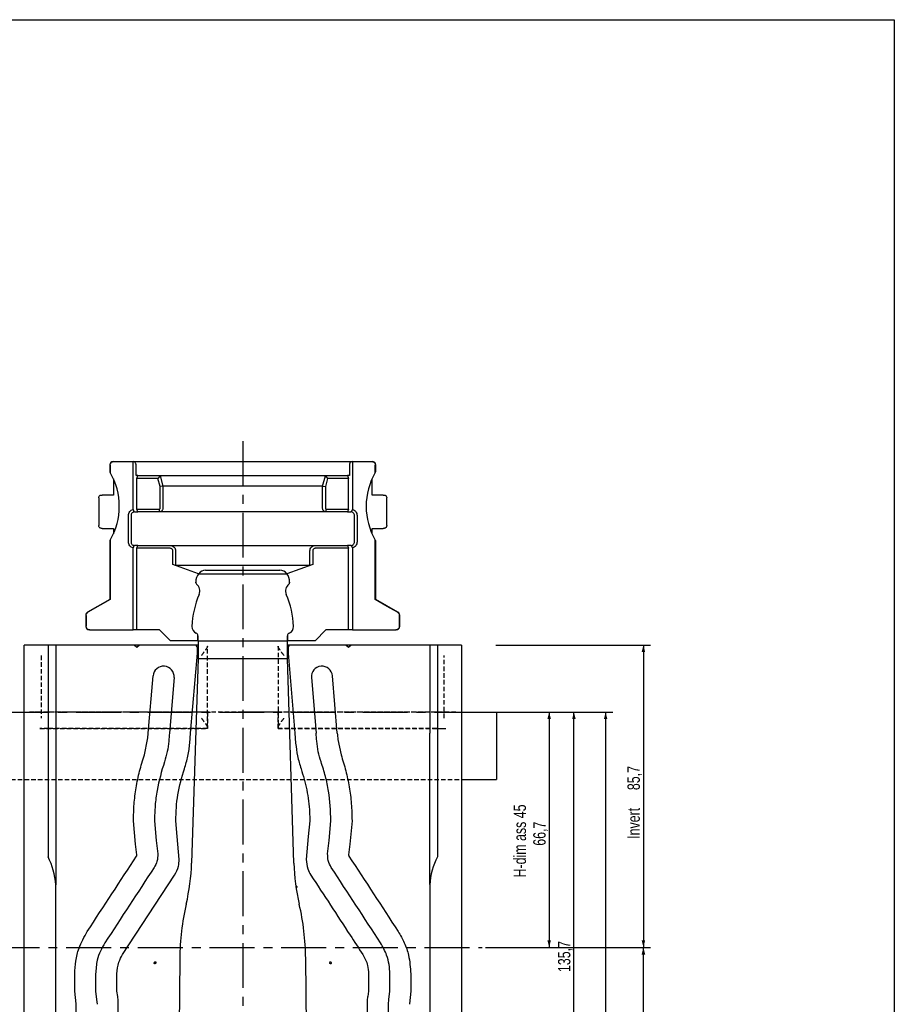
# Model space of a CAD drawing. Header units: millimetres. Extents: x 8 to 832, y 8 to 586.
# Tile 24 of 24: x 584 to 832, y 307 to 586. Entities that reach past the tile are written whole.
import ezdxf

# ---------------------------------------------------------------- set-up
doc = ezdxf.new("R2010")
doc.units = ezdxf.units.MM
doc.linetypes.add('CENTERX2', pattern=[20.32, 12.7, -2.54, 2.54, -2.54])
doc.linetypes.add('HIDDEN', pattern=[1.905, 1.27, -0.635])
for name, color, linetype in [('CENTERLINE', 4, 'CENTERX2'), ('DIMENSIONS', 2, 'Continuous'), ('HIDDEN', 3, 'HIDDEN')]:
    doc.layers.add(name, color=color, linetype=linetype)
doc.layers.add('OUTLINE', color=7, linetype='Continuous', lineweight=25)
doc.styles.add('SLDTEXTSTYLE0', font='TXT', dxfattribs={"width": 0.75})
doc.dimstyles.new('SLDDIMSTYLE0', dxfattribs={"dimtxt": 3.5, "dimasz": 2, "dimexe": 0, "dimexo": 0.0625, "dimgap": 0.875, "dimtad": 1, "dimrnd": 1e-09, "dimzin": 12, "dimdsep": 46, "dimtxsty": 'SLDTEXTSTYLE0', "dimsah": 1, "dimcen": 0.09, "dimadec": 0, "dimazin": 3, "dimtfac": 1, "dimtofl": 0, "dimtmove": 0, "dimatfit": 3, "dimfxl": 0, "dimfrac": 2, "dimtolj": 1, "dimtzin": 12, "dimarcsym": 0})

# ---------------------------------------------------------------- blocks, each defined once
blk = doc.blocks.new('_D_2')
at = {"layer": 'DIMENSIONS'}
for p, q in [((710.25, 389.81), (736.15, 389.81)), ((734.15, 389.81), (734.15, 323.11)), ((716.11, 323.11), (736.15, 323.11))]:
    blk.add_line(p, q, dxfattribs=at)
for points in [[(734.15, 389.81), (733.65, 387.81), (734.65, 387.81)], [(734.15, 323.11), (734.65, 325.11), (733.65, 325.11)]]:
    blk.add_solid(points, dxfattribs=at)
at = {"layer": 'DIMENSIONS', "char_height": 3.5, "attachment_point": 1, "rotation": 90, "style": 'SLDTEXTSTYLE0'}
for s, insert in [('H-dim ass 45', (724.08, 342.95)), ('66,7', (729.64, 351.94))]:
    blk.add_mtext(s, dxfattribs=dict(at, insert=insert))
blk = doc.blocks.new('_D_5')
at = {"layer": 'DIMENSIONS'}
for p, q in [((716.11, 323.11), (762.87, 323.11)), ((760.87, 132.01), (760.87, 323.11)), ((710.27, 132.01), (762.87, 132.01))]:
    blk.add_line(p, q, dxfattribs=at)
for points in [[(760.87, 323.11), (760.37, 321.11), (761.37, 321.11)], [(760.87, 132.01), (761.37, 134.01), (760.37, 134.01)]]:
    blk.add_solid(points, dxfattribs=at)
at = {"layer": 'DIMENSIONS', "char_height": 3.5, "attachment_point": 1, "rotation": 90, "style": 'SLDTEXTSTYLE0'}
for s, insert in [('max 303', (750.8, 218.53)), ('191,11', (756.35, 220.45))]:
    blk.add_mtext(s, dxfattribs=dict(at, insert=insert))
blk = doc.blocks.new('_D_6')
at = {"layer": 'DIMENSIONS'}
for p, q in [((720.25, 389.81), (752.15, 389.81)), ((750.15, 389.81), (750.15, 243.41)), ((720.25, 243.41), (752.15, 243.41))]:
    blk.add_line(p, q, dxfattribs=at)
for points in [[(750.15, 389.81), (749.65, 387.81), (750.65, 387.81)], [(750.15, 243.41), (750.65, 245.41), (749.65, 245.41)]]:
    blk.add_solid(points, dxfattribs=at)
at = {"layer": 'DIMENSIONS', "insert": (745.64, 289.35), "char_height": 3.5, "attachment_point": 1, "rotation": 90, "style": 'SLDTEXTSTYLE0'}
blk.add_mtext('146,4', dxfattribs=at)
blk = doc.blocks.new('_D_7')
at = {"layer": 'DIMENSIONS'}
for p, q in [((710.25, 389.81), (743.17, 389.81)), ((741.17, 254.11), (741.17, 389.81)), ((648.27, 254.11), (743.17, 254.11))]:
    blk.add_line(p, q, dxfattribs=at)
for points in [[(741.17, 389.81), (740.67, 387.81), (741.67, 387.81)], [(741.17, 254.11), (741.67, 256.11), (740.67, 256.11)]]:
    blk.add_solid(points, dxfattribs=at)
at = {"layer": 'DIMENSIONS', "insert": (736.66, 316.14), "char_height": 3.5, "attachment_point": 1, "rotation": 90, "style": 'SLDTEXTSTYLE0'}
blk.add_mtext('135,7', dxfattribs=at)
blk = doc.blocks.new('_D_10')
at = {"layer": 'DIMENSIONS'}
for p, q in [((719.01, 408.81), (762.87, 408.81)), ((760.87, 408.81), (760.87, 323.11)), ((727.29, 323.11), (762.87, 323.11))]:
    blk.add_line(p, q, dxfattribs=at)
for points in [[(760.87, 408.81), (760.37, 406.81), (761.37, 406.81)], [(760.87, 323.11), (761.37, 325.11), (760.37, 325.11)]]:
    blk.add_solid(points, dxfattribs=at)
at = {"layer": 'DIMENSIONS', "char_height": 3.5, "attachment_point": 1, "rotation": 90, "style": 'SLDTEXTSTYLE0'}
for s, insert in [('85,7', (756.35, 367.69)), ('Invert', (756.35, 353.89))]:
    blk.add_mtext(s, dxfattribs=dict(at, insert=insert))

msp = doc.modelspace()

# ---------------------------------------------------------------- linework, layer by layer
at = {"layer": 'CENTERLINE'}
for p, q in [((647.272, 466.611), (647.272, 109.712)), ((457.772, 389.812), (709.247, 389.812)), ((129.887, 323.112), (715.108, 323.112))]:
    msp.add_line(p, q, dxfattribs=at)
at = {"layer": 'HIDDEN'}
for p, q in [((637.272, 385.41), (637.272, 408.513)), ((657.272, 408.513), (657.272, 385.41)), ((590.161, 405.812), (590.161, 388.112)), ((704.383, 388.112), (704.383, 405.812)), ((647.272, 389.812), (586.859, 389.812)), ((589.708, 389.812), (586.859, 389.812)), ((589.708, 389.812), (592.261, 389.812)), ((637.272, 389.812), (592.261, 389.812)), ((619.537, 389.812), (614.996, 389.812)), ((637.272, 389.812), (637.272, 385.112)), ((647.272, 389.812), (637.272, 389.812)), ((707.686, 389.812), (647.272, 389.812)), ((657.272, 389.812), (647.272, 389.812)), ((657.272, 385.112), (657.272, 389.812)), ((702.283, 389.812), (657.272, 389.812)), ((702.283, 389.812), (704.836, 389.812)), ((707.686, 389.812), (704.836, 389.812)), ((592.261, 385.112), (589.703, 385.112)), ((589.708, 385.112), (589.763, 385.112)), ((589.763, 385.112), (637.272, 385.112)), ((637.272, 385.112), (592.261, 385.112)), ((702.283, 385.112), (657.272, 385.112)), ((657.272, 385.112), (704.782, 385.112)), ((702.283, 385.112), (704.842, 385.112)), ((704.782, 385.112), (704.836, 385.112)), ((457.772, 370.712), (709.247, 370.712))]:
    msp.add_line(p, q, dxfattribs=at)
for points, knots in [([(637.272, 408.513), (637.253, 408.414), (637.209, 408.191), (636.866, 407.632), (636.299, 406.827), (635.819, 406.173), (635.565, 405.815), (635.563, 405.812)], [0, 0, 0, 0, 0.1603402, 0.362629, 0.6473814, 0.9970766, 1, 1, 1, 1]), ([(658.981, 405.812), (658.979, 405.815), (658.726, 406.173), (658.246, 406.827), (657.679, 407.632), (657.336, 408.191), (657.292, 408.414), (657.272, 408.513)], [0, 0, 0, 0, 0.0029234, 0.3526186, 0.637371, 0.8396598, 1, 1, 1, 1]), ([(635.563, 388.112), (635.565, 388.109), (635.819, 387.75), (636.299, 387.096), (636.866, 386.291), (637.209, 385.732), (637.253, 385.509), (637.272, 385.41)], [0, 0, 0, 0, 0.0029234, 0.3526187, 0.6373719, 0.8396608, 1, 1, 1, 1]), ([(657.272, 385.41), (657.292, 385.509), (657.336, 385.732), (657.679, 386.291), (658.246, 387.096), (658.726, 387.75), (658.979, 388.109), (658.981, 388.112)], [0, 0, 0, 0, 0.1603392, 0.3626281, 0.6473813, 0.9970766, 1, 1, 1, 1])]:
    msp.add_open_spline(points, degree=3, knots=knots, dxfattribs=at)
at = {"layer": 'OUTLINE'}
for p, q in [((8, 586), (832, 586)), ((832, 586), (832, 8)), ((610.572, 460.812), (610.695, 460.812)), ((610.695, 460.812), (616.167, 460.812)), ((616.167, 460.812), (616.18, 460.812)), ((616.167, 460.812), (678.378, 460.812)), ((616.18, 447.219), (616.18, 460.812)), ((678.364, 460.812), (678.378, 460.812)), ((678.364, 460.812), (678.364, 447.219)), ((678.378, 460.812), (683.85, 460.812)), ((683.85, 460.812), (683.972, 460.812)), ((609.572, 459.812), (609.572, 457.858)), ((609.692, 459.812), (609.692, 457.672)), ((617.03, 456.812), (617.03, 459.812)), ((677.515, 459.812), (677.515, 456.812)), ((684.853, 457.672), (684.853, 459.812)), ((684.972, 457.863), (684.972, 459.812)), ((610.59, 455.928), (610.59, 451.312)), ((617.564, 456.812), (617.03, 456.812)), ((617.272, 456.012), (617.564, 456.812)), ((617.272, 447.332), (617.272, 456.012)), ((623.218, 456.012), (617.272, 456.012)), ((617.564, 456.812), (623.832, 456.812)), ((623.838, 456.786), (623.218, 456.012)), ((623.836, 453.706), (623.218, 456.012)), ((623.832, 456.812), (670.713, 456.812)), ((623.838, 456.786), (624.636, 453.812)), ((669.909, 453.812), (670.707, 456.786)), ((670.707, 456.786), (671.327, 456.012)), ((671.327, 456.012), (670.709, 453.706)), ((670.713, 456.812), (676.981, 456.812)), ((677.272, 456.012), (671.327, 456.012)), ((676.981, 456.812), (677.272, 456.012)), ((677.515, 456.812), (676.981, 456.812)), ((677.272, 447.332), (677.272, 456.012)), ((683.955, 451.312), (683.955, 455.928)), ((624.636, 453.808), (623.836, 453.706)), ((623.836, 447.532), (623.836, 453.706)), ((624.636, 453.812), (624.636, 453.808)), ((669.909, 453.812), (624.636, 453.812)), ((624.636, 453.808), (624.636, 447.532)), ((669.909, 453.808), (669.909, 453.812)), ((669.909, 453.808), (670.709, 453.706)), ((669.909, 447.532), (669.909, 453.808)), ((670.709, 453.706), (670.709, 447.532)), ((606.436, 450.543), (606.436, 442.63)), ((607.212, 451.312), (607.436, 451.312)), ((610.59, 451.312), (607.436, 451.312)), ((687.108, 451.312), (683.955, 451.312)), ((687.108, 451.312), (687.333, 451.312)), ((688.108, 442.63), (688.108, 450.543)), ((616.18, 447.219), (616.434, 446.516)), ((616.581, 446.532), (616.434, 446.516)), ((616.581, 446.532), (617.564, 446.532)), ((617.564, 446.532), (617.272, 447.332)), ((617.272, 447.332), (623.636, 447.332)), ((623.636, 446.532), (617.564, 446.532)), ((623.636, 446.532), (623.636, 447.332)), ((670.909, 446.532), (623.636, 446.532)), ((670.909, 447.332), (677.272, 447.332)), ((670.909, 446.532), (670.909, 447.332)), ((676.981, 446.532), (670.909, 446.532)), ((677.272, 447.332), (676.981, 446.532)), ((676.981, 446.532), (677.964, 446.532)), ((678.111, 446.516), (678.364, 447.219)), ((614.864, 438.012), (614.864, 445.532)), ((615.603, 445.532), (615.603, 438.012)), ((678.942, 438.012), (678.942, 445.532)), ((679.68, 445.532), (679.68, 438.012)), ((607.436, 441.862), (607.212, 441.862)), ((607.436, 441.862), (610.59, 441.862)), ((610.59, 441.862), (610.59, 440.295)), ((683.955, 440.295), (683.955, 441.862)), ((683.955, 441.862), (687.108, 441.862)), ((687.333, 441.862), (687.108, 441.862)), ((609.572, 438.36), (609.572, 421.712)), ((609.692, 438.551), (609.692, 421.712)), ((684.853, 421.712), (684.853, 438.551)), ((684.972, 421.712), (684.972, 438.365)), ((616.434, 437.027), (616.18, 436.325)), ((616.18, 413.112), (616.18, 436.325)), ((617.564, 437.012), (616.581, 437.012)), ((617.272, 436.212), (617.564, 437.012)), ((617.272, 413.112), (617.272, 436.212)), ((626.738, 436.212), (617.272, 436.212)), ((617.564, 437.012), (626.738, 437.012)), ((626.738, 437.012), (667.807, 437.012)), ((627.438, 431.667), (627.438, 435.512)), ((628.238, 435.512), (628.238, 431.382)), ((666.307, 431.382), (666.307, 435.512)), ((667.106, 435.512), (667.106, 431.667)), ((667.807, 437.012), (676.981, 437.012)), ((677.272, 436.212), (667.807, 436.212)), ((676.981, 437.012), (677.272, 436.212)), ((677.964, 437.012), (676.981, 437.012)), ((677.272, 413.112), (677.272, 436.212)), ((677.964, 437.012), (678.111, 437.027)), ((678.364, 436.325), (678.111, 437.027)), ((678.364, 436.325), (678.364, 413.112)), ((634.735, 429.012), (627.438, 431.667)), ((628.238, 431.382), (627.438, 431.667)), ((666.307, 431.382), (628.238, 431.382)), ((636.735, 430.012), (647.272, 430.012)), ((647.272, 430.012), (657.81, 430.012)), ((667.106, 431.667), (659.809, 429.012)), ((667.106, 431.667), (666.307, 431.382)), ((634.735, 429.012), (659.809, 429.012)), ((633.972, 426.662), (633.972, 426.425)), ((633.972, 426.425), (633.972, 426.662)), ((660.572, 426.425), (660.572, 426.662)), ((660.572, 426.662), (660.572, 426.425)), ((609.572, 421.712), (603.272, 418.074)), ((609.692, 421.712), (603.375, 418.074)), ((609.692, 421.712), (609.572, 421.712)), ((684.972, 421.712), (684.853, 421.712)), ((691.272, 418.074), (684.972, 421.712)), ((602.772, 417.208), (602.772, 414.112)), ((602.874, 417.208), (602.874, 414.112)), ((691.671, 414.112), (691.671, 417.208)), ((691.772, 414.112), (691.772, 417.208)), ((603.876, 413.112), (603.772, 413.112)), ((603.876, 413.112), (616.18, 413.112)), ((617.272, 413.112), (616.18, 413.112)), ((623.672, 413.112), (617.272, 413.112)), ((626.772, 410.012), (623.672, 413.112)), ((670.872, 413.112), (667.772, 410.012)), ((677.272, 413.112), (670.872, 413.112)), ((678.364, 413.112), (677.272, 413.112)), ((678.364, 413.112), (690.669, 413.112)), ((690.772, 413.112), (690.763, 413.112)), ((634.572, 411.437), (634.572, 410.012)), ((634.572, 410.012), (634.572, 411.437)), ((659.972, 410.012), (659.972, 411.437)), ((659.972, 411.437), (659.972, 410.012)), ((585.297, 161.956), (585.297, 408.812)), ((592.089, 408.812), (585.297, 408.812)), ((592.089, 408.812), (592.089, 348.812)), ((594.272, 408.812), (592.089, 408.812)), ((594.272, 408.812), (594.272, 383.812)), ((616.522, 408.812), (594.272, 408.812)), ((617.272, 408.062), (616.522, 408.812)), ((618.022, 408.812), (616.522, 408.812)), ((618.022, 408.812), (617.272, 408.062)), ((633.622, 408.812), (618.022, 408.812)), ((634.572, 410.012), (626.772, 410.012)), ((634.622, 408.812), (633.622, 408.812)), ((634.422, 406.517), (634.422, 408.012)), ((634.572, 410.012), (659.972, 410.012)), ((634.622, 410.012), (634.622, 405.012)), ((659.922, 405.012), (659.922, 410.012)), ((660.922, 408.812), (659.922, 408.812)), ((667.772, 410.012), (659.972, 410.012)), ((660.122, 408.012), (660.122, 406.517)), ((676.522, 408.812), (660.922, 408.812)), ((661.18, 408.812), (661.18, 408.824)), ((669.051, 408.812), (669.051, 408.824)), ((677.272, 408.062), (676.522, 408.812)), ((678.022, 408.812), (676.529, 408.812)), ((678.022, 408.812), (677.272, 408.062)), ((700.272, 408.812), (678.022, 408.812)), ((700.272, 408.812), (700.272, 383.812)), ((702.456, 408.812), (700.272, 408.812)), ((702.456, 408.812), (702.456, 348.812)), ((709.247, 408.812), (702.456, 408.812)), ((709.247, 408.812), (709.247, 152.006)), ((632.508, 383.812), (634.422, 406.517)), ((634.622, 405.012), (632.772, 347.012)), ((634.622, 406.517), (634.422, 406.517)), ((634.622, 405.012), (659.922, 405.012)), ((660.122, 406.517), (659.922, 406.517)), ((661.772, 347.012), (659.922, 405.012)), ((660.122, 406.517), (662.037, 383.812)), ((620.465, 383.812), (621.836, 400.064)), ((627.814, 399.56), (626.487, 383.812)), ((666.73, 399.56), (668.058, 383.812)), ((674.079, 383.812), (672.709, 400.064)), ((709.247, 389.812), (719.247, 389.812)), ((709.247, 389.812), (709.247, 370.712)), ((719.247, 389.812), (719.247, 370.712)), ((632.272, 381.017), (632.508, 383.812)), ((662.037, 383.812), (662.272, 381.017)), ((619.401, 377.672), (620.316, 382.025)), ((674.229, 382.025), (675.144, 377.672)), ((709.247, 370.712), (719.247, 370.712)), ((616.899, 352.349), (616.289, 359.017)), ((622.256, 359.017), (622.761, 353.423)), ((628.682, 354.509), (628.272, 359.017)), ((666.272, 359.017), (665.862, 354.509)), ((671.783, 353.423), (672.289, 359.017)), ((678.256, 359.017), (677.646, 352.349)), ((629.273, 348.017), (628.682, 354.509)), ((665.862, 354.509), (665.272, 348.017)), ((617.258, 349.332), (616.899, 352.349)), ((622.761, 353.423), (623.206, 349.658)), ((671.339, 349.658), (671.783, 353.423)), ((677.646, 352.349), (677.287, 349.332)), ((613.228, 321.095), (627.968, 343.639)), ((594.272, 339.724), (594.238, 340.902)), ((700.307, 340.902), (700.272, 339.724)), ((594.272, 221.043), (594.272, 339.724)), ((700.272, 339.724), (700.272, 221.043)), ((629.422, 320.012), (628.872, 264.012)), ((665.672, 264.012), (665.122, 320.012)), ((611.598, 310.723), (611.598, 315.623)), ((682.947, 315.623), (682.947, 310.723)), ((600.021, 307.117), (599.632, 310.723)), ((605.562, 310.723), (605.814, 308.377)), ((611.828, 309.223), (611.598, 310.723)), ((682.947, 310.723), (682.717, 309.223)), ((688.731, 308.377), (688.982, 310.723)), ((694.912, 310.723), (694.524, 307.117)), ((600.033, 307.003), (600.021, 307.117)), ((605.814, 308.377), (605.962, 307.003)), ((611.859, 309.123), (611.828, 309.223)), ((611.998, 308.223), (611.859, 309.123)), ((682.685, 309.123), (682.547, 308.223)), ((682.717, 309.223), (682.685, 309.123)), ((688.583, 307.003), (688.731, 308.377))]:
    msp.add_line(p, q, dxfattribs=at)
at = {"layer": 'OUTLINE', "flags": 128}
msp.add_lwpolyline([(691.17, 418.074), (688.227, 419.769), (684.853, 421.712)], dxfattribs=at)
at = {"layer": 'OUTLINE'}
for centre, radius, start, end in [((610.572, 459.812), 1, 90, 180), ((683.972, 459.812), 1, 0, 90), ((593.272, 448.112), 19, 329.79, 30.21), ((701.272, 448.112), 19, 149.79, 210.21), ((636.735, 427.612), 2.4, 90, 144.31467), ((657.81, 427.612), 2.4, 35.68533, 90), ((637.972, 426.662), 4, 144.0202, 180), ((656.572, 426.662), 4, 0, 35.9798), ((634.472, 426.425), 0.5, 180, 232.88274), ((632.722, 424.113), 2.4, 336.54441, 52.88274), ((661.822, 424.113), 2.4, 127.11726, 203.45559), ((660.072, 426.425), 0.5, 307.11726, 0), ((657.858, 413.207), 25, 156.54441, 177.99418), ((636.686, 413.207), 25, 2.00582, 23.45559), ((603.772, 417.208), 1, 120, 180), ((690.772, 417.208), 1, 0, 60), ((603.772, 414.112), 1, 180, 270), ((634.872, 414.012), 2, 177.99418, 246.8676), ((659.672, 414.012), 2, 293.1324, 2.00582), ((690.772, 414.112), 1, 270, 0), ((633.772, 411.437), 0.8, 0, 66.8676), ((660.772, 411.437), 0.8, 113.1324, 180), ((633.622, 408.012), 0.8, 0, 90), ((660.922, 408.012), 0.8, 90, 180), ((624.825, 399.812), 3, 355.18058, 175.18058), ((669.72, 399.812), 3, 4.81942, 184.81942), ((574.272, 339.724), 20, 3.37773, 27.02493), ((720.272, 339.724), 20, 152.97507, 176.62227), ((572.803, 348.924), 60, 346.96181, 358.17308), ((721.742, 348.924), 60, 181.82692, 193.03819), ((700.681, 319.312), 71.262, 166.96181, 179.43729), ((593.864, 319.312), 71.262, 0.56271, 13.03819)]:
    msp.add_arc(centre, radius, start, end, dxfattribs=at)
for centre, major_axis, ratio, start_param, end_param in [((647.272, 462.72), (0, 25.037), 0.963433, 1.8090403, 1.8100895), ((647.272, 462.72), (0, 25.037), 0.963433, 4.4730958, 4.474145), ((13187.71, 285.384), (0, 34600.326), 0.3639702, 1.5679516, 1.5691918), ((-8691.82, 285.384), (3141.88, 34590.166), 0.2668562, 4.7394163, 4.7394679), ((9922.175, 285.384), (3141.88, 34590.166), 0.2668562, 1.5921858, 1.592252), ((-8627.63, 285.384), (-3141.88, 34590.166), 0.2668562, 4.6909333, 4.6909995), ((9986.365, 285.384), (-3141.88, 34590.166), 0.2668562, 1.5437174, 1.543769), ((-11893.166, 285.384), (0, 34600.326), 0.3639702, 4.7139936, 4.7152337), ((-10501.489, 285.384), (24047.679, 34196.051), 0.2193048, 4.8666265, 4.8672442), ((11796.034, 285.384), (-24047.679, 34196.051), 0.2193048, 1.4159411, 1.4165588), ((11659.737, 285.384), (24047.679, 34196.051), 0.2193048, 1.7220675, 1.7226849), ((-10365.193, 285.384), (-24047.679, 34196.051), 0.2193048, 4.5605004, 4.5611178), ((-8671.495, 285.384), (0, 34600.326), 0.2679492, 4.7131213, 4.7132629), ((9876.689, 285.384), (0, 34600.326), 0.2679492, 1.5699224, 1.570064), ((-8582.145, 285.384), (0, 34600.326), 0.2679492, 4.7131213, 4.7132629), ((9966.039, 285.384), (0, 34600.326), 0.2679492, 1.5699224, 1.570064), ((-8671.095, 285.384), (0, 34600.326), 0.2679492, 4.7100302, 4.7130138), ((-8582.545, 285.384), (0, 34600.326), 0.2679492, 4.7100302, 4.7130138)]:
    msp.add_ellipse(centre, major_axis=major_axis, ratio=ratio, start_param=start_param, end_param=end_param, dxfattribs=at)
for points, knots in [([(609.692, 459.812), (609.692, 459.83), (609.694, 459.96), (609.75, 460.2), (609.932, 460.489), (610.199, 460.702), (610.469, 460.8), (610.638, 460.809), (610.695, 460.812)], [0, 0, 0, 0, 0.0349261, 0.2485894, 0.4623074, 0.67649, 0.8913343, 1, 1, 1, 1]), ([(617.03, 459.812), (617.028, 459.857), (617.024, 459.961), (616.985, 460.135), (616.872, 460.408), (616.597, 460.721), (616.343, 460.776), (616.18, 460.812)], [0, 0, 0, 0, 0.0483302, 0.109138, 0.2137446, 0.4973966, 1, 1, 1, 1]), ([(678.364, 460.812), (678.212, 460.782), (678.006, 460.741), (677.756, 460.5), (677.633, 460.321), (677.555, 460.114), (677.52, 459.962), (677.517, 459.853), (677.515, 459.812)], [0, 0, 0, 0, 0.469145, 0.6307177, 0.8145176, 0.8851863, 0.9565661, 1, 1, 1, 1]), ([(683.85, 460.812), (683.909, 460.808), (684.081, 460.799), (684.354, 460.697), (684.621, 460.482), (684.777, 460.225), (684.844, 459.994), (684.85, 459.868), (684.853, 459.812)], [0, 0, 0, 0, 0.1131516, 0.3287556, 0.5440974, 0.7588398, 0.8930202, 1, 1, 1, 1]), ([(609.582, 457.858), (609.594, 457.839), (609.607, 457.818), (609.684, 457.686), (609.692, 457.672)], [0, 0, 0, 0, 0.8954941, 1, 1, 1, 1]), ([(684.853, 457.672), (684.926, 457.795), (685.003, 457.927), (684.968, 457.867), (684.966, 457.863)], [0, 0, 0, 0, 0.9371667, 1, 1, 1, 1]), ([(606.449, 450.543), (606.446, 450.58), (606.43, 450.737), (606.527, 450.967), (606.724, 451.175), (606.956, 451.29), (607.126, 451.304), (607.212, 451.312)], [0, 0, 0, 0, 0.0989684, 0.425657, 0.6627969, 0.8309942, 1, 1, 1, 1]), ([(687.333, 451.312), (687.419, 451.304), (687.589, 451.29), (687.821, 451.175), (688.018, 450.967), (688.115, 450.737), (688.099, 450.58), (688.095, 450.543)], [0, 0, 0, 0, 0.16900536, 0.33720234, 0.57434666, 0.90103222, 1, 1, 1, 1]), ([(614.864, 445.532), (614.883, 445.724), (614.92, 446.108), (615.21, 446.619), (615.635, 447.024), (615.999, 447.154), (616.18, 447.219)], [0, 0, 0, 0, 0.2499851, 0.4999916, 0.7499892, 1, 1, 1, 1]), ([(616.434, 446.516), (616.32, 446.484), (616.095, 446.421), (615.825, 446.186), (615.639, 445.881), (615.615, 445.648), (615.603, 445.532)], [0, 0, 0, 0, 0.2505945, 0.5007709, 0.7505249, 1, 1, 1, 1]), ([(624.636, 447.532), (624.622, 447.404), (624.601, 447.21), (624.476, 446.978), (624.323, 446.788), (624.117, 446.642), (623.871, 446.548), (623.718, 446.537), (623.636, 446.532)], [0, 0, 0, 0, 0.242129, 0.3691205, 0.4996916, 0.7074149, 0.8432013, 1, 1, 1, 1]), ([(623.636, 447.332), (623.662, 447.335), (623.715, 447.341), (623.781, 447.387), (623.827, 447.453), (623.833, 447.505), (623.836, 447.532)], [0, 0, 0, 0, 0.2505579, 0.5002212, 0.7500036, 1, 1, 1, 1]), ([(670.909, 446.532), (670.827, 446.537), (670.674, 446.548), (670.428, 446.642), (670.222, 446.788), (670.069, 446.978), (669.944, 447.21), (669.923, 447.404), (669.909, 447.532)], [0, 0, 0, 0, 0.156643, 0.2923017, 0.4998574, 0.6305484, 0.7576517, 1, 1, 1, 1]), ([(670.709, 447.532), (670.712, 447.505), (670.718, 447.453), (670.764, 447.387), (670.83, 447.341), (670.883, 447.335), (670.909, 447.332)], [0, 0, 0, 0, 0.2505583, 0.5001892, 0.7499984, 1, 1, 1, 1]), ([(678.111, 446.516), (678.085, 446.521), (678.036, 446.53), (677.987, 446.531), (677.964, 446.532)], [0, 0, 0, 0, 0.5331746, 1, 1, 1, 1]), ([(678.942, 445.532), (678.93, 445.648), (678.906, 445.881), (678.72, 446.186), (678.45, 446.421), (678.224, 446.484), (678.111, 446.516)], [0, 0, 0, 0, 0.2494726, 0.4992241, 0.7493979, 1, 1, 1, 1]), ([(678.364, 447.219), (678.546, 447.154), (678.91, 447.024), (679.334, 446.619), (679.625, 446.108), (679.662, 445.724), (679.68, 445.532)], [0, 0, 0, 0, 0.2500108, 0.5000084, 0.7500149, 1, 1, 1, 1]), ([(607.212, 441.862), (607.126, 441.869), (606.956, 441.883), (606.724, 441.998), (606.527, 442.207), (606.43, 442.436), (606.446, 442.593), (606.449, 442.63)], [0, 0, 0, 0, 0.16900478, 0.33720345, 0.57433787, 0.90103179, 1, 1, 1, 1]), ([(688.095, 442.63), (688.099, 442.593), (688.115, 442.436), (688.018, 442.207), (687.821, 441.998), (687.589, 441.883), (687.419, 441.869), (687.333, 441.862)], [0, 0, 0, 0, 0.0989676, 0.4256585, 0.6627973, 0.8309956, 1, 1, 1, 1]), ([(609.692, 438.551), (609.619, 438.428), (609.541, 438.296), (609.577, 438.357), (609.579, 438.36)], [0, 0, 0, 0, 0.9371665, 1, 1, 1, 1]), ([(684.963, 438.365), (684.951, 438.384), (684.938, 438.405), (684.861, 438.538), (684.853, 438.551)], [0, 0, 0, 0, 0.8954941, 1, 1, 1, 1]), ([(616.18, 436.325), (615.999, 436.389), (615.635, 436.519), (615.21, 436.925), (614.92, 437.435), (614.883, 437.819), (614.864, 438.012)], [0, 0, 0, 0, 0.25001, 0.5000068, 0.7500125, 1, 1, 1, 1]), ([(615.603, 438.012), (615.615, 437.895), (615.639, 437.662), (615.825, 437.357), (616.095, 437.123), (616.32, 437.059), (616.434, 437.027)], [0, 0, 0, 0, 0.2494746, 0.4992282, 0.7494041, 1, 1, 1, 1]), ([(616.434, 437.027), (616.46, 437.022), (616.509, 437.013), (616.558, 437.012), (616.581, 437.012)], [0, 0, 0, 0, 0.5331679, 1, 1, 1, 1]), ([(626.738, 437.012), (626.861, 437.003), (627.058, 436.989), (627.43, 436.863), (627.823, 436.601), (628.17, 436.101), (628.215, 435.708), (628.238, 435.512)], [0, 0, 0, 0, 0.1573058, 0.2507771, 0.5002454, 0.7496581, 1, 1, 1, 1]), ([(627.438, 435.512), (627.428, 435.604), (627.407, 435.787), (627.245, 436.018), (627.013, 436.18), (626.83, 436.201), (626.738, 436.212)], [0, 0, 0, 0, 0.2505541, 0.5002275, 0.7500099, 1, 1, 1, 1]), ([(666.307, 435.512), (666.329, 435.708), (666.375, 436.1), (666.721, 436.6), (667.114, 436.862), (667.486, 436.989), (667.683, 437.003), (667.807, 437.012)], [0, 0, 0, 0, 0.2497805, 0.4993006, 0.7486562, 0.8424023, 1, 1, 1, 1]), ([(667.807, 436.212), (667.715, 436.201), (667.531, 436.18), (667.3, 436.018), (667.138, 435.787), (667.117, 435.603), (667.106, 435.512)], [0, 0, 0, 0, 0.2505535, 0.500222, 0.750004, 1, 1, 1, 1]), ([(678.111, 437.027), (678.224, 437.059), (678.45, 437.123), (678.72, 437.357), (678.906, 437.662), (678.93, 437.895), (678.942, 438.012)], [0, 0, 0, 0, 0.2506034, 0.5007768, 0.7505279, 1, 1, 1, 1]), ([(679.68, 438.012), (679.662, 437.819), (679.625, 437.435), (679.334, 436.925), (678.91, 436.519), (678.546, 436.389), (678.364, 436.325)], [0, 0, 0, 0, 0.2499875, 0.4999932, 0.74999, 1, 1, 1, 1]), ([(602.874, 417.208), (602.879, 417.29), (602.893, 417.483), (603.023, 417.767), (603.207, 417.968), (603.338, 418.051), (603.375, 418.074)], [0, 0, 0, 0, 0.2333425, 0.5542446, 0.8754719, 1, 1, 1, 1]), ([(691.17, 418.074), (691.233, 418.032), (691.356, 417.95), (691.524, 417.752), (691.648, 417.501), (691.664, 417.299), (691.671, 417.208)], [0, 0, 0, 0, 0.2177687, 0.4204602, 0.7414621, 1, 1, 1, 1]), ([(603.876, 413.112), (603.783, 413.119), (603.578, 413.136), (603.286, 413.28), (603.044, 413.521), (602.898, 413.813), (602.881, 414.018), (602.874, 414.112)], [0, 0, 0, 0, 0.17672086, 0.3921285, 0.60726317, 0.82193239, 1, 1, 1, 1]), ([(691.671, 414.112), (691.669, 414.067), (691.665, 413.953), (691.609, 413.732), (691.464, 413.471), (691.206, 413.246), (690.926, 413.128), (690.741, 413.116), (690.669, 413.112)], [0, 0, 0, 0, 0.0848444, 0.2181102, 0.4323813, 0.6466478, 0.8612362, 1, 1, 1, 1]), ([(626.292, 381.521), (626.178, 380.543), (625.949, 378.572), (625.36, 376.676), (625.064, 375.721)], [0, 0, 0, 0, 0.496158, 1, 1, 1, 1]), ([(630.742, 373.764), (631.107, 374.94), (631.842, 377.31), (632.128, 379.775), (632.272, 381.017)], [0, 0, 0, 0, 0.4961556, 1, 1, 1, 1]), ([(662.272, 381.017), (662.414, 379.794), (662.698, 377.329), (663.433, 374.959), (663.803, 373.764)], [0, 0, 0, 0, 0.4961552, 1, 1, 1, 1]), ([(669.481, 375.721), (669.189, 376.661), (668.599, 378.556), (668.369, 380.528), (668.253, 381.521)], [0, 0, 0, 0, 0.496158, 1, 1, 1, 1]), ([(616.289, 359.017), (616.325, 360.579), (616.396, 363.702), (616.999, 368.397), (617.945, 373.08), (618.916, 376.141), (619.401, 377.672)], [0, 0, 0, 0, 0.2465401, 0.4930801, 0.7465399, 1, 1, 1, 1]), ([(675.144, 377.672), (675.617, 376.184), (676.563, 373.206), (677.517, 368.57), (678.142, 363.833), (678.218, 360.622), (678.256, 359.017)], [0, 0, 0, 0, 0.24653981, 0.49307987, 0.74653984, 1, 1, 1, 1]), ([(625.064, 375.721), (624.274, 373.035), (623.077, 368.968), (622.369, 363.328), (622.294, 360.454), (622.256, 359.017)], [0, 0, 0, 0, 0.4928632, 0.7464316, 1, 1, 1, 1]), ([(672.289, 359.017), (672.157, 361.813), (671.958, 366.048), (670.784, 371.609), (669.915, 374.35), (669.481, 375.721)], [0, 0, 0, 0, 0.4928632, 0.7464316, 1, 1, 1, 1]), ([(628.272, 359.017), (628.375, 361.491), (628.582, 366.51), (630.015, 371.324), (630.742, 373.764)], [0, 0, 0, 0, 0.4930875, 1, 1, 1, 1]), ([(663.803, 373.764), (664.402, 371.766), (665.611, 367.731), (666.209, 362.733), (666.259, 359.813), (666.272, 359.017)], [0, 0, 0, 0, 0.4163, 0.8408095, 1, 1, 1, 1]), ([(617.174, 349.018), (617.197, 349.06), (617.248, 349.154), (617.261, 349.267), (617.258, 349.329), (617.258, 349.332)], [0, 0, 0, 0, 0.4349135, 0.9666414, 1, 1, 1, 1]), ([(623.206, 349.658), (623.182, 348.922), (623.136, 347.537), (622.47, 346.326), (622.158, 345.759)], [0, 0, 0, 0, 0.531733, 1, 1, 1, 1]), ([(672.387, 345.759), (672.041, 346.404), (671.385, 347.624), (671.354, 349.007), (671.339, 349.658)], [0, 0, 0, 0, 0.5283039, 1, 1, 1, 1]), ([(677.287, 349.332), (677.287, 349.291), (677.289, 349.19), (677.329, 349.084), (677.366, 349.027), (677.371, 349.018)], [0, 0, 0, 0, 0.3786149, 0.9100962, 1, 1, 1, 1]), ([(627.968, 343.639), (628.398, 344.44), (629.136, 345.817), (629.232, 347.368), (629.273, 348.017)], [0, 0, 0, 0, 0.5818512, 1, 1, 1, 1]), ([(665.272, 348.017), (665.351, 347.112), (665.486, 345.555), (666.255, 344.204), (666.576, 343.639)], [0, 0, 0, 0, 0.5817121, 1, 1, 1, 1]), ([(666.576, 343.639), (670.289, 337.961), (675.202, 330.447), (680.116, 322.932), (681.317, 321.095)], [0, 0, 0, 0, 0.7555407, 1, 1, 1, 1]), ([(662.709, 340.145), (662.71, 340.169), (662.711, 340.218), (662.678, 340.305), (662.624, 340.388), (662.561, 340.455), (662.517, 340.483), (662.499, 340.493)], [0, 0, 0, 0, 0.21534248, 0.43068777, 0.64607674, 0.86130447, 1, 1, 1, 1]), ([(662.667, 340.069), (662.679, 340.08), (662.7, 340.099), (662.706, 340.131), (662.709, 340.145)], [0, 0, 0, 0, 0.56392238, 1, 1, 1, 1]), ([(599.631, 315.623), (599.692, 316.839), (599.816, 319.307), (600.872, 323.451), (602.347, 326.097), (603.21, 327.646)], [0, 0, 0, 0, 0.2872989, 0.5829287, 1, 1, 1, 1]), ([(691.335, 327.646), (691.948, 326.597), (693.19, 324.469), (694.575, 320.423), (694.788, 317.398), (694.913, 315.623)], [0, 0, 0, 0, 0.2865408, 0.581346, 1, 1, 1, 1]), ([(608.179, 324.396), (607.734, 323.636), (606.832, 322.094), (605.815, 319.143), (605.657, 316.93), (605.563, 315.623)], [0, 0, 0, 0, 0.2847811, 0.5776704, 1, 1, 1, 1]), ([(688.981, 315.623), (688.937, 316.51), (688.846, 318.311), (688.073, 321.335), (686.996, 323.266), (686.365, 324.396)], [0, 0, 0, 0, 0.2872607, 0.5828512, 1, 1, 1, 1]), ([(611.598, 315.623), (611.696, 316.755), (611.865, 318.7), (612.826, 320.389), (613.228, 321.095)], [0, 0, 0, 0, 0.5817785, 1, 1, 1, 1]), ([(681.317, 321.095), (681.854, 320.094), (682.777, 318.373), (682.897, 316.434), (682.947, 315.623)], [0, 0, 0, 0, 0.5817296, 1, 1, 1, 1]), ([(622.237, 318.53), (622.255, 318.515), (622.29, 318.485), (622.361, 318.48), (622.435, 318.505), (622.507, 318.559), (622.567, 318.638), (622.612, 318.732), (622.634, 318.833), (622.63, 318.928), (622.601, 319.005), (622.549, 319.055), (622.482, 319.072), (622.408, 319.057), (622.334, 319.011), (622.268, 318.941), (622.216, 318.85), (622.186, 318.75), (622.183, 318.652), (622.202, 318.576), (622.227, 318.543), (622.237, 318.53)], [0, 0, 0, 0, 0.0523695, 0.1047512, 0.1568535, 0.2090955, 0.2620051, 0.3159321, 0.3708969, 0.426473, 0.4818294, 0.536079, 0.5888646, 0.6406068, 0.6922935, 0.7448823, 0.7988605, 0.8540285, 0.9096374, 0.9647996, 1, 1, 1, 1]), ([(672.33, 318.561), (672.34, 318.586), (672.361, 318.636), (672.361, 318.732), (672.336, 318.833), (672.286, 318.928), (672.219, 319.005), (672.142, 319.055), (672.066, 319.072), (672, 319.057), (671.949, 319.011), (671.918, 318.94), (671.91, 318.85), (671.927, 318.75), (671.969, 318.651), (672.03, 318.567), (672.103, 318.508), (672.179, 318.48), (672.249, 318.485), (672.3, 318.517), (672.322, 318.549), (672.33, 318.561)], [0, 0, 0, 0, 0.0542169, 0.1084026, 0.1633688, 0.2189481, 0.274304, 0.3285557, 0.3813328, 0.433082, 0.4847673, 0.5373607, 0.5913438, 0.6465182, 0.7021285, 0.7572869, 0.8114351, 0.8644941, 0.9167946, 0.968884, 1, 1, 1, 1]), ([(611.997, 215.106), (611.998, 238.622), (611.998, 269.661), (611.998, 300.7), (611.998, 308.223)], [0, 0, 0, 0, 0.7576479, 1, 1, 1, 1]), ([(682.547, 308.223), (682.547, 284.706), (682.547, 253.667), (682.547, 222.628), (682.547, 215.106)], [0, 0, 0, 0, 0.7576479, 1, 1, 1, 1]), ([(694.524, 307.117), (694.52, 307.094), (694.513, 307.056), (694.512, 307.018), (694.512, 307.003)], [0, 0, 0, 0, 0.5984668, 1, 1, 1, 1])]:
    msp.add_open_spline(points, degree=3, knots=knots, dxfattribs=at)

# ---------------------------------------------------------------- dimensions: what is measured, and where the dimension line sits
at = {"layer": 'DIMENSIONS'}
for base, p1, p2, text, picture, middle in [((760.866, 323.112), (436.839, 408.812), (436.839, 323.112), 'Invert <> ', '_D_10', (760.866, 365.962)), ((734.147, 323.112), (709.247, 389.812), (715.108, 323.112), 'H-dim ass 45\\P<>', '_D_2', (734.147, 356.462)), ((750.147, 243.412), (719.247, 389.812), (719.247, 243.412), '<> ', '_D_6', (750.147, 295.811)), ((760.866, 323.112), (709.272, 132.006), (715.108, 323.112), 'max 303\\P<>', '_D_5', (760.866, 227.559))]:
    dim = msp.add_linear_dim(base=base, p1=p1, p2=p2, angle=90, text=text, dimstyle='SLDDIMSTYLE0', dxfattribs=at)
    dim.commit()
    dim.dimension.update_dxf_attribs({"geometry": picture, "text_midpoint": middle, "dimtype": 160})
dim = msp.add_linear_dim(base=(741.172, 389.812), p1=(647.272, 254.112), p2=(709.247, 389.812), angle=90, dimstyle='SLDDIMSTYLE0', dxfattribs=at)
dim.commit()
dim.dimension.update_dxf_attribs({"geometry": '_D_7', "text_midpoint": (741.172, 321.962), "dimtype": 160})

doc.saveas('drawing.dxf')
